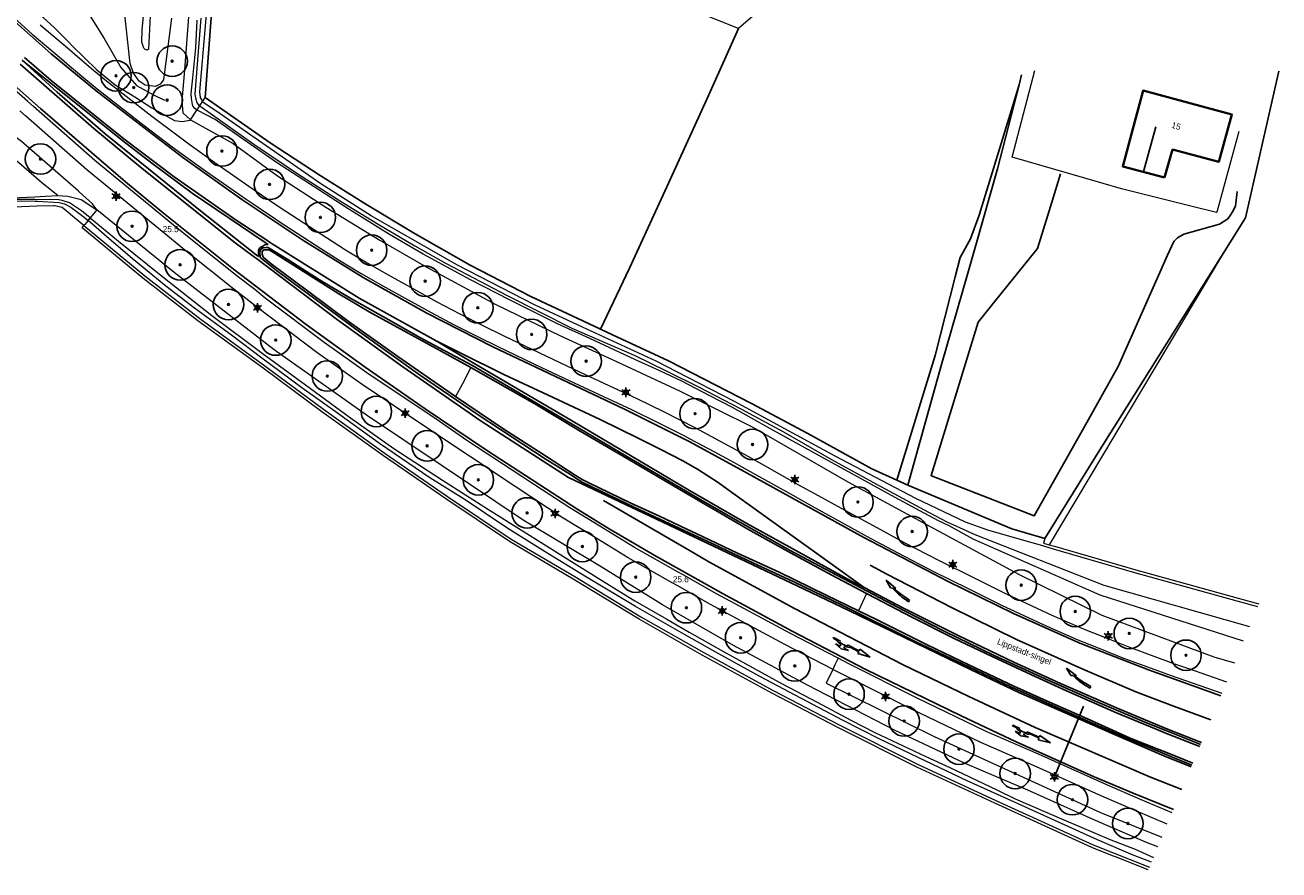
# Model space of a CAD drawing. Header units: metres. Extents: x 169249 to 194689, y 406250 to 412203.
# Tile 21 of 35: x 170194 to 170400, y 406538 to 406677. Entities that reach past the tile are written whole.
import ezdxf
from ezdxf.enums import TextEntityAlignment as Align

# ---------------------------------------------------------------- set-up
doc = ezdxf.new("R2010")
doc.units = ezdxf.units.M
doc.layers.get('0').update_dxf_attribs({"lineweight": 25})
for name, color, linetype, lineweight in [('B-WE-GR-BOOM-S', 90, 'Continuous', 25), ('B-WE-GR-HAAG-G', 90, 'GR-HAAG1', 13), ('B-WE-GW-TALUD_KRUIN-G', 90, 'Continuous', 18), ('B-WE-GW-TALUD_TEEN-G', 90, 'Continuous', 18), ('B-WE-GW-WATERGANG_INSTEEK-G', 160, 'Continuous', 18), ('B-WE-GW-WATERGANG_SLOOT_BODEM-G', 160, 'Continuous', 18), ('B-WE-KL-ET_LS_OV_LICHTMAST-S', 190, 'Continuous', 25), ('B-WE-OG-TOPOGRAFIE_BEBOUWING-G', 1, 'Continuous', 35), ('B-WE-OG-TOPOGRAFIE_TERREIN_AGRARISCH-GV', 92, 'Continuous', 18), ('B-WE-OG-TOPOGRAFIE_TERREIN_GROEN-GV', 92, 'Continuous', 18), ('B-WE-OG-TOPOGRAFIE_TERREIN_GROEN_BOS-GV', 92, 'Continuous', 18), ('B-WE-OG-TOPOGRAFIE_WATER-GV', 160, 'Continuous', 18), ('B-WE-OG-TOPOGRAFIE_WEG_BERM-GV', 62, 'Continuous', 18), ('B-WE-OG-TOPOGRAFIE_WEG_VERHARD-G', 252, 'Continuous', 18), ('B-WE-VW-MARKERING_PIJL-S', 7, 'Continuous', 25)]:
    doc.layers.add(name, color=color, linetype=linetype, lineweight=lineweight)
for name, color, linetype in [('B-WE-IE-TERREINAFSCHEIDING_KUNSTMATIG_HEKWERK_RASTER-G', 7, 'Continuous'), ('B-WE-KG-KADASTRAAL_NOK-G', 7, 'Continuous'), ('B-WE-OG-TOPOGRAFIE_WATER_SLOOT-GV', 7, 'Continuous'), ('B-WE-OG-TOPOGRAFIE_WEG_VERKEERSEILAND-GV', 7, 'Continuous'), ('B-WE-VW-BEWEGWIJZERING_DRAAGCONSTRUCTIE_PORTAAL_POER-G', 7, 'Continuous'), ('B-WE-VW-MARKERING-G', 7, 'Continuous'), ('Label_Nummeraanduidingreeks', 7, 'Continuous'), ('Label_Openbareruimte', 7, 'Continuous'), ('Label_Puntobject', 7, 'Continuous')]:
    doc.layers.add(name, color=color, linetype=linetype)
doc.styles.add('NLCS-ISO', font='txt')
doc.linetypes.add('GR-HAAG1', pattern='A,6,[176,NLCS.SHX,S=0.125,R=0,X=0,Y=0],-2', length=8)

# ---------------------------------------------------------------- blocks, each defined once
blk = doc.blocks.new('SGR-BOOM_01')
at = {"ltscale": 0.1}
h = blk.add_hatch(color=256, dxfattribs=at)
edge = h.paths.add_edge_path()
edge.add_arc((0, 0), 0.15, 0, 360)
for radius in [2.5, 0.045]:
    blk.add_circle((0, 0), radius)
blk.add_circle((0, 0), 0.15, dxfattribs=at)
blk = doc.blocks.new('B-SVW-MARKERING_PIJL_ROTONDE_RD_RA_6.80')
for p, q in [((0, 0.07), (1.29, 0.07)), ((0, -0.07), (0, 0.07)), ((2.61, 0.07), (4.75, 0.07)), ((4.75, 0.37), (4.75, 0.07)), ((6.8, 0), (4.75, 0.37)), ((0, -0.07), (0.77, -0.07)), ((1.95, -0.98), (0.75, -0.68)), ((0.75, -0.68), (1.6, -0.68)), ((1.6, -0.68), (1.6, -0.36)), ((3.15, -0.68), (1.95, -0.98)), ((2.3, -0.68), (2.3, -0.36)), ((2.3, -0.68), (3.15, -0.68)), ((3.13, -0.07), (4.75, -0.07)), ((4.75, -0.38), (6.8, 0)), ((4.75, -0.07), (4.75, -0.38))]:
    blk.add_line(p, q)
for major_axis, ratio, start_param, end_param in [((-0.7, 0), 0.321429, 5.943348, 9.764615), ((-1.2, 0), 0.3125, 6.484543, 7.558013), ((-1.2, 0), 0.3125, 8.14995, 9.22342)]:
    blk.add_ellipse((1.95, 0), major_axis=major_axis, ratio=ratio, start_param=start_param, end_param=end_param)
blk = doc.blocks.new('B-SVW-MARKERING_PIJL_VERDRIJF_RE_5.0')
for p, q in [((0, 0.15), (0.6, 0.15)), ((0, -0.15), (0, 0.15)), ((0, -0.15), (0.96, -0.15)), ((2.92, -0.46), (3.27, -0.28)), ((5, -0.66), (2.92, -0.46)), ((3.75, -0.04), (3.43, -0.2)), ((5, -0.66), (3.75, -0.04))]:
    blk.add_line(p, q)
for centre, radius, start, end in [((0.61, -11.39), 11.54, 75.8527, 90.0468), ((0.99, -20.17), 20.02, 83.4664, 90.0916)]:
    blk.add_arc(centre, radius, start, end)
blk = doc.blocks.new('B-SIE-WEG_LICHTMAST-SO')
at = {"ltscale": 0.1}
for p, q in [((-0.33, 0.19), (-0.67, 0.39)), ((0, 0.39), (0, 0.77)), ((0.33, 0.19), (0.67, 0.39)), ((-0.33, -0.19), (-0.67, -0.39)), ((0, -0.39), (0, -0.77)), ((0.33, -0.19), (0.67, -0.39))]:
    blk.add_line(p, q, dxfattribs=at)
at = {"flags": 128}
for points in [[(-0.35, 0.15), (0.35, 0.15)], [(-0.35, -0.15), (0.35, -0.15)]]:
    blk.add_lwpolyline(points, dxfattribs=at)
at = {"ltscale": 0.1}
blk.add_circle((0, 0), 0.386, dxfattribs=at)
at = {"style": 'NLCS-ISO'}
blk.add_attdef('TYPE', text='', height=0.549, dxfattribs=at).set_placement((0, 0.77), align=Align.BOTTOM_CENTER)

msp = doc.modelspace()

# ---------------------------------------------------------------- linework, layer by layer
at = {"layer": 'B-WE-GR-HAAG-G'}
for points in [[(170311.15, 406676.31, 12.05), (170285.3, 406686.67, 12.19), (170262.84, 406695.67, 11.84), (170236.54, 406706.14, 11.77)], [(170322.08, 406682.15, 12.14), (170320.12, 406682.72, 12.18), (170318.96, 406683.05, 12.2), (170311.15, 406676.31, 12.05)]]:
    msp.add_polyline3d(points, dxfattribs=at)
at = {"layer": 'B-WE-GW-TALUD_KRUIN-G'}
msp.add_polyline3d([(170214.84, 406679.44, 13.17), (170214.49, 406672.89, 12.99), (170214.27, 406672.72, 12.99), (170213.97, 406672.83, 12.99), (170213.73, 406673.07, 13.02), (170213.43, 406674.06, 13.06), (170213.45, 406676.07, 13.17), (170214.01, 406681.75, 13.32)], dxfattribs=at)
at = {"layer": 'B-WE-GW-TALUD_TEEN-G'}
for points in [[(170195.47, 406683.68, 11.4), (170196.92, 406683.93, 11.27), (170198.9, 406683.42, 11.51), (170201.89, 406681.77, 11.8), (170204.4, 406679.17, 11.82), (170207.26, 406674.66, 11.91), (170209.96, 406669.89, 12.04), (170212.57, 406666.96, 12.1), (170215.24, 406665.46, 11.98), (170217.16, 406664.55, 11.98)], [(170218.29, 406677.99, 11.77), (170216.95, 406667.9, 12.09), (170216.45, 406667.18, 12.18), (170215.65, 406666.77, 12.21), (170213.96, 406666.99, 12.21), (170212.97, 406667.66, 12.21), (170212.07, 406668.98, 12.2), (170211.53, 406670.58, 12.15), (170210.5, 406680.09, 11.97)], [(170199.66, 406648.93, 11.71), (170199.52, 406649.04, 11.71), (170197.01, 406651.09, 11.76), (170192.89, 406654.61, 11.76), (170186.82, 406659.12, 11.78), (170182.15, 406662.83, 11.71), (170179.08, 406665.87, 11.58), (170177.86, 406667.01, 11.5), (170177.29, 406668.56, 11.45)]]:
    msp.add_polyline3d(points, dxfattribs=at)
at = {"layer": 'B-WE-GW-WATERGANG_INSTEEK-G'}
for points in [[(170221.39, 406661.32, 12.11), (170220.81, 406661.86, 12.01), (170220.2, 406662.43, 11.9), (170220.03, 406664.47, 11.66), (170220.48, 406669.51, 11.58), (170221.33, 406681.14, 11.6), (170221.73, 406685.73, 11.46), (170222.23, 406694.38, 11.5), (170222.89, 406695.89, 11.54), (170223.5, 406696.52, 11.56), (170223.92, 406696.96, 11.58), (170224.02, 406697.06, 11.58), (170224.61, 406697, 11.66), (170224.78, 406696.98, 11.68), (170225.11, 406694.38, 11.71), (170224.16, 406681.21, 11.54), (170222.85, 406665.91, 11.49), (170222.95, 406665.01, 11.5), (170223.36, 406664.32, 11.49)], [(170125.45, 406623.8, 11.42), (170142.51, 406638, 11.49), (170148.12, 406642.41, 11.42), (170148.36, 406642.6, 11.41), (170150.31, 406644.17, 11.35), (170150.45, 406644.28, 11.35), (170151.83, 406644.93, 11.36), (170153.07, 406645.57, 11.38), (170154.84, 406646.19, 11.42), (170179.38, 406647.99, 11.51), (170195.92, 406648.72, 11.62), (170197.66, 406648.8, 11.63), (170199.66, 406648.93, 11.71)], [(170199.66, 406648.93, 11.71), (170201.32, 406648.84, 11.94), (170203.46, 406648.28, 12.16), (170206.05, 406646.57, 12.34)], [(170203.95, 406644.04, 11.61), (170202.42, 406645.3, 11.59), (170201.05, 406646.42, 11.6), (170200.39, 406646.96, 11.61), (170199.19, 406647.22, 11.62), (170198.99, 406647.22, 11.63), (170196.2, 406647.21, 11.65), (170174.96, 406646.27, 11.43), (170173.05, 406646.19, 11.41), (170160.85, 406644.95, 11.56), (170155.73, 406644.4, 11.57), (170153.58, 406643.67, 11.58), (170152.55, 406643.13, 11.57), (170150.61, 406641.93, 11.51), (170149.83, 406641.45, 11.48), (170141.41, 406635.24, 11.36), (170136.54, 406631.18, 11.32), (170133.51, 406628.65, 11.29), (170126.02, 406622.49, 11.28)]]:
    msp.add_polyline3d(points, dxfattribs=at)
at = {"layer": 'B-WE-GW-WATERGANG_SLOOT_BODEM-G'}
for points in [[(170222.45, 406662.94, 10.95), (170222.1, 406663.19, 10.95), (170221.79, 406663.64, 10.95), (170221.73, 406663.87, 10.95), (170221.65, 406664.17, 10.95), (170221.58, 406664.83, 10.98), (170221.49, 406665.65, 11.01), (170221.75, 406668.22, 11.07), (170222.24, 406673.11, 11.2), (170222.48, 406677.68, 11.19)], [(170223.07, 406678.01, 11.18), (170222.53, 406671.16, 11.14), (170222.09, 406665.53, 11.14), (170222.11, 406665.47, 11.14), (170222.28, 406664.7, 11.14), (170222.44, 406664.15, 11.14), (170222.47, 406664.05, 11.14), (170222.7, 406663.78, 11.14), (170222.91, 406663.63, 11.13)], [(170222.45, 406662.94, 10.95), (170222.79, 406663.45, 11.09), (170222.91, 406663.63, 11.13)], [(170204.95, 406645.25, 11.23), (170203.53, 406646.4, 11.24), (170201.57, 406647.71, 11.36), (170200.39, 406648.14, 11.36), (170199.81, 406648.23, 11.36), (170195.92, 406648.28, 11.3), (170195.5, 406648.28, 11.3), (170192.72, 406648.28, 11.3), (170189.11, 406647.98, 11.3), (170184.25, 406647.59, 11.3), (170181.55, 406647.55, 11.31), (170174.98, 406647.31, 11.24), (170155.38, 406645.54, 10.98), (170150.95, 406643.41, 11.1), (170150.89, 406643.38, 11.1), (170150.18, 406643.04, 11.12), (170139.01, 406634.57, 11.2), (170121.83, 406620.1, 10.96)], [(170122.03, 406619.87, 10.96), (170139.19, 406634.34, 11.2), (170150.34, 406642.78, 11.12), (170151.12, 406643.16, 11.1), (170155.46, 406645.25, 10.98), (170175.15, 406646.99, 11.13), (170181.73, 406647.27, 11.3), (170186.14, 406647.57, 11.31), (170190.83, 406647.96, 11.31), (170193.74, 406648.06, 11.31), (170195.96, 406648.03, 11.31), (170196.32, 406648.03, 11.31), (170199.89, 406647.78, 11.31), (170200.73, 406647.58, 11.21), (170201.78, 406647, 11.18), (170203.98, 406645.4, 11.11), (170204.62, 406644.84, 11.1)]]:
    msp.add_polyline3d(points, dxfattribs=at)
at = {"layer": 'B-WE-IE-TERREINAFSCHEIDING_KUNSTMATIG_HEKWERK_RASTER-G'}
for p, q in [((170357.5, 406668.71, 12.37), (170357.08, 406667.06, 12.35)), ((170285.65, 406628.41, 11.9), (170288.51, 406627.06, 11.9)), ((170288.51, 406627.06, 11.9), (170290.52, 406626.11, 11.91)), ((170337.04, 406602.3, 11.93), (170338.87, 406601.48, 11.92))]:
    msp.add_line(p, q, dxfattribs=at)
for points in [[(170223.79, 406664.97, 11.78), (170225.06, 406681.76, 11.9), (170226.45, 406697.49, 11.9), (170236.54, 406706.14, 11.77)], [(170288.51, 406627.06, 11.9), (170293.28, 406637.01, 11.83), (170300.01, 406651.67, 11.93), (170306.25, 406665.42, 12.09), (170311.15, 406676.31, 12.05)], [(170390.23, 406638.98, 12.24), (170394.19, 406645.26, 12.31), (170399.64, 406669.3, 12.24)], [(170337.04, 406602.3, 11.93), (170343.36, 406622.73, 12.02), (170346.63, 406635.62, 12.04), (170347.43, 406638.76, 12.05), (170349.11, 406641.86, 12.08), (170350.57, 406645.7, 12.08), (170357.08, 406667.06, 12.35)], [(170357.08, 406667.06, 12.35), (170353.56, 406653.28, 12.16), (170350.02, 406640.8, 12.12), (170348.71, 406636.2, 12.11), (170344.38, 406621.24, 12.04), (170338.87, 406601.48, 11.92)], [(170223.79, 406664.97, 11.78), (170234.46, 406657.58, 11.78), (170242.64, 406652.19, 11.91), (170250.13, 406647.49, 11.92), (170258.17, 406642.66, 11.91), (170267.19, 406637.52, 11.9), (170277.14, 406632.37, 11.87), (170285.65, 406628.41, 11.9)], [(170363.84, 406652.46, 12.18), (170362.48, 406647.98, 12.18), (170360.11, 406640.23, 12.17), (170352.79, 406631.19, 12.05), (170350.36, 406628.18, 12.01), (170342.68, 406603.06, 12.02), (170342.76, 406603.03, 12.02), (170359.58, 406596.43, 12.02), (170367.68, 406610.88, 12.02), (170373.31, 406620.91, 12.02), (170381.39, 406639.15, 12.02), (170382.35, 406641.3, 12.02), (170382.47, 406641.43, 12.02), (170383.04, 406642.01, 12.02), (170384.05, 406642.58, 12.02), (170389.89, 406644.24, 12.02), (170391.26, 406645.1, 12.02), (170391.63, 406645.66, 12.02), (170392.02, 406646.26, 12.02), (170392.52, 406647.21, 12.02), (170392.82, 406649.61, 12.02)], [(170361.32, 406592.74, 11.9), (170370.56, 406607.7, 12.2), (170388.13, 406635.63, 12.2), (170390.23, 406638.98, 12.24)], [(170290.52, 406626.11, 11.91), (170299.68, 406621.85, 11.83), (170313.26, 406614.88, 11.87), (170322.49, 406609.92, 11.88), (170332.97, 406604.13, 11.95), (170337.04, 406602.3, 11.93)], [(170338.87, 406601.48, 11.92), (170355.87, 406594.32, 11.91), (170361.32, 406592.74, 11.9)]]:
    msp.add_polyline3d(points, dxfattribs=at)
at = {"layer": 'B-WE-KG-KADASTRAAL_NOK-G'}
msp.add_polyline3d([(170379.48, 406660.18, 16.92), (170377.53, 406653.03, 16.95), (170377.51, 406652.97, 16.95)], dxfattribs=at)
at = {"layer": 'B-WE-OG-TOPOGRAFIE_BEBOUWING-G'}
msp.add_polyline3d([(170380.9, 406651.86, 15.02), (170374.06, 406653.67, 15.05), (170375.65, 406659.65, 15.23), (170377.34, 406665.94, 15.43), (170377.39, 406666.13, 15.44), (170391.93, 406662.23, 15.52), (170389.77, 406654.43, 15.58), (170382.23, 406656.47, 14.9), (170380.9, 406651.86, 15.02)], dxfattribs=at)
at = {"layer": 'B-WE-OG-TOPOGRAFIE_TERREIN_AGRARISCH-GV'}
for p, q in [((170390.23, 406638.98, 1.34), (170362.02, 406591.72, 11.72)), ((170285.65, 406628.41, 11.9), (170290.52, 406626.11, 11.91))]:
    msp.add_line(p, q, dxfattribs=at)
for points in [[(170372.86, 406540.58, 11.52), (170372.4, 406540.77, 11.52), (170369, 406542.12, 11.51), (170353.09, 406549.37, 11.47), (170340.36, 406555.25, 11.55), (170327.4, 406561.76, 11.58), (170316.57, 406567.39, 11.61), (170305.19, 406573.62, 11.62), (170294.89, 406579.5, 11.63), (170284.07, 406586.07, 11.66), (170273.63, 406592.23, 11.7), (170263.2, 406599.23, 11.63), (170252.99, 406606.28, 11.56), (170242.89, 406613.51, 11.52), (170233.28, 406620.62, 11.6), (170222.6, 406628.41, 11.7), (170213.6, 406635.4, 11.74), (170203.63, 406643.65, 11.61), (170203.95, 406644.04, 11.61)], [(170337.04, 406602.3, 11.93), (170338.18, 406601.79, 11.93), (170338.55, 406601.62, 11.93)], [(170362.02, 406591.72, 11.72), (170362.87, 406591.47, 11.71), (170376.18, 406587.61, 11.79), (170392.96, 406582.96, 11.8), (170396.37, 406582.01, 11.81)]]:
    msp.add_polyline3d(points, dxfattribs=at)
at = {"layer": 'B-WE-OG-TOPOGRAFIE_TERREIN_GROEN-GV'}
for points in [[(170194.85, 406680.94, 12.34), (170195.28, 406680.39, 12.39), (170197.26, 406678.12, 12.37), (170199.1, 406676.42, 12.37), (170201.39, 406674.11, 12.42), (170202.02, 406673.48, 12.42), (170206.06, 406669.51, 12.39), (170209.03, 406667.09, 12.36), (170212.3, 406665.1, 12.36), (170215.06, 406663.28, 12.37), (170218.77, 406661.23, 12.32), (170220.02, 406661.06, 12.27), (170221.01, 406661.25, 12.16), (170221.28, 406661.3, 12.12), (170221.31, 406661.3, 12.12), (170221.39, 406661.32, 12.11)], [(170206.05, 406646.57, 12.34), (170205.33, 406647.56, 12.42), (170203.17, 406649.54, 12.45)], [(170378.25, 406538.44, 11.54), (170372.86, 406540.58, 11.52)]]:
    msp.add_polyline3d(points, dxfattribs=at)
at = {"layer": 'B-WE-OG-TOPOGRAFIE_TERREIN_GROEN_BOS-GV'}
for points in [[(170203.17, 406649.54, 12.45), (170203, 406649.7, 12.45), (170198.77, 406653.36, 12.56), (170193.71, 406657.79, 12.55), (170191.11, 406659.74, 12.55), (170186.58, 406663.16, 12.55), (170180.86, 406667.93, 12.46), (170179.88, 406669.22, 12.51), (170179.01, 406670.79, 12.77)], [(170338.55, 406601.62, 11.93), (170338.64, 406601.58, 11.93), (170338.87, 406601.48, 11.92)], [(170361.32, 406592.74, 11.9), (170361.1, 406591.99, 11.73), (170362.02, 406591.72, 11.72)]]:
    msp.add_polyline3d(points, dxfattribs=at)
at = {"layer": 'B-WE-OG-TOPOGRAFIE_WATER-GV'}
for p, q in [((170222.91, 406663.63, 11.13), (170223.36, 406664.32, 11.49)), ((170206.05, 406646.57, 12.34), (170204.95, 406645.25, 11.23))]:
    msp.add_line(p, q, dxfattribs=at)
for points in [[(170223.36, 406664.32, 11.49), (170223.61, 406664.7, 11.49), (170223.79, 406664.97, 11.78)], [(170396.18, 406581.55, 11.81), (170392.82, 406582.48, 11.8), (170376.04, 406587.13, 11.79), (170362.73, 406590.99, 11.71), (170360.96, 406591.52, 11.73), (170357.08, 406592.65, 11.78), (170351.95, 406594.1, 11.79), (170348.29, 406595.42, 11.81), (170340.18, 406599.3, 11.82), (170326.95, 406606.24, 11.85), (170310.47, 406615.21, 11.81), (170302.81, 406619.14, 11.74), (170297.67, 406621.77, 11.69), (170285.58, 406627.36, 11.67), (170277.7, 406631.01, 11.69), (170265.11, 406637.53, 11.62), (170256.99, 406642.19, 11.64), (170250.96, 406645.59, 11.64), (170242.73, 406650.86, 11.5), (170226.23, 406662.3, 11.46), (170223.42, 406664.23, 11.49), (170223.36, 406664.32, 11.49)], [(170221.39, 406661.32, 12.11), (170222.44, 406662.92, 10.96), (170222.45, 406662.94, 10.95)], [(170393.84, 406575.93, 10.96), (170370.34, 406583.48, 10.91), (170349.54, 406592.65, 11.03), (170345.63, 406594.81, 11.06), (170343.91, 406595.66, 11.06), (170340.83, 406597.3, 11.06), (170336.2, 406599.76, 11.06), (170328.57, 406604, 11.06), (170321, 406608.14, 11.07), (170316.38, 406610.73, 11.06), (170310.14, 406614.22, 10.95), (170306.46, 406616.09, 10.95), (170301.85, 406618.51, 10.95), (170298.23, 406620.19, 10.95), (170294.17, 406622.07, 10.95), (170286.77, 406625.51, 10.95), (170281.48, 406627.9, 10.95), (170273.72, 406631.79, 10.95), (170267.24, 406635.11, 10.95), (170259.48, 406639.35, 10.95), (170253.99, 406642.57, 10.95), (170247.06, 406646.88, 10.95), (170235.45, 406654.34, 10.95), (170229.55, 406658.47, 10.95), (170225.42, 406661.36, 10.95), (170222.58, 406662.85, 10.95), (170222.45, 406662.94, 10.95)], [(170222.91, 406663.63, 11.13), (170231.79, 406657.36, 11.04), (170238.97, 406652.47, 11.05), (170246.22, 406647.82, 11.05), (170252.12, 406644.22, 11.05), (170258.14, 406640.7, 11.05), (170263.26, 406637.81, 11.05), (170273.23, 406632.56, 11.05), (170283.86, 406627.22, 11.05), (170289.6, 406624.71, 11.05), (170294.03, 406622.76, 11.05), (170299.28, 406620.21, 11.05), (170304.45, 406617.64, 11.05), (170311.51, 406614.01, 11.05), (170318.5, 406610.19, 11.05), (170326.39, 406605.71, 11.01), (170333.71, 406601.63, 11.01), (170342.26, 406597.05, 11.01), (170345.36, 406595.42, 11.01), (170347.32, 406594.53, 10.99), (170349.83, 406593.42, 10.93), (170370.96, 406585.09, 10.9), (170394.84, 406578.33, 10.94)], [(170221.39, 406661.32, 12.11), (170228.4, 406657.45, 12.28), (170235.66, 406652.14, 12.28), (170243.56, 406647.02, 12.28), (170252.38, 406641.62, 12.34), (170259.97, 406637.23, 12.32), (170271.4, 406631.07, 12.31), (170281.96, 406625.92, 12.29), (170291.15, 406621.73, 12.24), (170301.6, 406616.9, 12.18), (170313.47, 406611, 12.24), (170329.06, 406602.02, 12.29), (170343.23, 406594.34, 12.24), (170357.11, 406586.85, 12.34), (170370.62, 406580.16, 12.22), (170388.98, 406573.38, 12.28), (170392.36, 406572.36, 12.29)], [(170298.7, 406581.88, 12.21), (170288.37, 406588.24, 12.27), (170275.86, 406595.75, 12.19), (170262.45, 406604.73, 12.3), (170250.36, 406612.84, 12.32), (170235.09, 406623.65, 12.31), (170218.69, 406636.34, 12.25), (170206.05, 406646.57, 12.34)], [(170204.62, 406644.84, 11.1), (170204.1, 406644.21, 11.49), (170203.95, 406644.04, 11.61)], [(170203.95, 406644.04, 11.61), (170213.92, 406635.79, 11.74), (170222.9, 406628.81, 11.7), (170233.58, 406621.03, 11.6), (170243.19, 406613.91, 11.52), (170253.28, 406606.69, 11.56), (170263.48, 406599.64, 11.63), (170273.9, 406592.65, 11.7), (170284.33, 406586.49, 11.66), (170295.14, 406579.93, 11.63), (170305.44, 406574.05, 11.62), (170316.8, 406567.83, 11.61), (170327.63, 406562.2, 11.58), (170340.58, 406555.7, 11.55), (170353.3, 406549.82, 11.47), (170369.19, 406542.58, 11.51), (170378.44, 406538.9, 11.54)], [(170245.07, 406613.52, 11.03), (170239.65, 406617.41, 11.02), (170232.87, 406622.46, 11.03), (170228.32, 406625.88, 11.02), (170222.06, 406630.48, 11.02), (170217.34, 406634.1, 11.02), (170211.85, 406638.64, 11.02), (170207.7, 406642.18, 11.02), (170204.62, 406644.84, 11.1)], [(170204.95, 406645.25, 11.23), (170209.61, 406641.46, 11.23), (170216.86, 406635.59, 11.11), (170224.88, 406629.3, 11.07), (170233.14, 406623.13, 11.07), (170240.22, 406617.92, 11.11), (170247.61, 406612.49, 11.11), (170254.67, 406607.48, 11.11), (170262.67, 406602.28, 11.11), (170270.17, 406597.5, 11.18), (170275.58, 406594.09, 11.17), (170282.92, 406589.5, 11.13), (170288.87, 406585.78, 11.13), (170294.17, 406582.51, 11.13), (170299.4, 406579.54, 11.05), (170303.08, 406577.42, 11.07), (170309.08, 406574.03, 11.07), (170318.29, 406568.95, 11.07), (170324.02, 406565.95, 11.06), (170329.52, 406562.96, 11.06), (170333.47, 406560.97, 11.06), (170341.79, 406557.03, 11.06), (170345.72, 406555.24, 11.06), (170353.45, 406551.59, 11.06), (170356.47, 406550.11, 11.06), (170364.43, 406546.66, 11.06), (170372.13, 406543.39, 11.06), (170376.07, 406541.84, 11.06), (170379.11, 406540.5, 11.06)], [(170378.78, 406539.7, 11.05), (170375.79, 406540.87, 11.05), (170369.9, 406543.36, 11.05), (170362.36, 406546.8, 11.05), (170356.34, 406549.57, 11.05), (170348.6, 406553.06, 11.05), (170341.83, 406556.27, 11.04), (170334.15, 406559.91, 11.08), (170328.18, 406562.96, 11.08), (170320.39, 406567.09, 11.08), (170314.74, 406570.07, 11.08), (170307.33, 406574.19, 11.08), (170302.3, 406577.02, 11.08), (170294.24, 406581.61, 11.06), (170286.26, 406586.39, 11.02), (170279.9, 406590.27, 11.02), (170273.34, 406594.4, 10.92), (170266.21, 406599.16, 11.02), (170260.56, 406602.7, 11.02), (170252.35, 406608.3, 11.02), (170245.07, 406613.52, 11.03)], [(170379.82, 406542.21, 12.21), (170377.97, 406542.92, 12.21), (170369.23, 406546.69, 12.2), (170358.54, 406551.51, 12.2), (170348.28, 406555.87, 12.16), (170336.67, 406561.33, 12.15), (170322.46, 406568.7, 12.15), (170310.33, 406575.23, 12.14), (170298.7, 406581.88, 12.21)]]:
    msp.add_polyline3d(points, dxfattribs=at)
at = {"layer": 'B-WE-OG-TOPOGRAFIE_WATER_SLOOT-GV'}
msp.add_line((170204.95, 406645.25, 11.23), (170204.62, 406644.84, 11.1), dxfattribs=at)
at = {"layer": 'B-WE-OG-TOPOGRAFIE_WEG_BERM-GV'}
msp.add_line((170332.08, 406583.73, 12.96), (170330.78, 406580.89, 12.92), dxfattribs=at)
for points in [[(170190.06, 406680.24, 12.59), (170195.47, 406675.37, 12.62), (170200.29, 406671.31, 12.68), (170201.59, 406670.2, 12.69), (170204.25, 406667.96, 12.64), (170206.38, 406666.18, 12.72), (170210.08, 406663.28, 12.73), (170213.82, 406660.38, 12.75), (170218.18, 406657.09, 12.7), (170220.17, 406655.61, 12.72), (170224.59, 406652.45, 12.72), (170224.77, 406652.32, 12.72), (170230.5, 406648.33, 12.72), (170231.5, 406647.7, 12.75), (170234.4, 406645.74, 12.73), (170235.14, 406645.21, 12.7), (170235.91, 406644.7, 12.7), (170238.85, 406642.76, 12.68), (170242.74, 406640.24, 12.68), (170245.73, 406638.34, 12.66), (170249.34, 406636.17, 12.66), (170252.91, 406634.14, 12.66), (170256.44, 406632.16, 12.66), (170260.78, 406629.77, 12.66), (170264.58, 406627.77, 12.65), (170268.5, 406625.78, 12.65), (170271.72, 406624.19, 12.65), (170278.85, 406620.78, 12.61), (170284.24, 406618.25, 12.61), (170289.05, 406616, 12.61), (170293.62, 406613.87, 12.54), (170297.94, 406611.74, 12.54), (170302.3, 406609.56, 12.67), (170303.14, 406609.08, 12.54), (170307.07, 406606.97, 12.51), (170310.4, 406605.19, 12.5), (170311.19, 406604.75, 12.5), (170314.43, 406602.95, 12.5), (170320.02, 406599.82, 12.55), (170323.22, 406598.06, 12.55), (170326.96, 406595.95, 12.55), (170332.81, 406592.76, 12.54), (170337.22, 406590.37, 12.52), (170343.09, 406587.35, 12.52), (170348.72, 406584.54, 12.52), (170354.22, 406581.82, 12.51), (170361.61, 406578.36, 12.51), (170366.71, 406576.15, 12.51), (170370.3, 406574.71, 12.51), (170374.17, 406573.16, 12.51), (170379.32, 406571.26, 12.54), (170381.85, 406570.34, 12.54), (170384.15, 406569.54, 12.54), (170390.29, 406567.39, 12.54)], [(170196.79, 406676.88, 12.62), (170201.58, 406672.84, 12.68), (170202.88, 406671.73, 12.69), (170205.53, 406669.49, 12.64), (170207.64, 406667.74, 12.72), (170211.32, 406664.85, 12.73), (170215.04, 406661.96, 12.75), (170219.38, 406658.69, 12.7), (170221.35, 406657.22, 12.72), (170225.75, 406654.07, 12.72), (170225.92, 406653.96, 12.72), (170231.63, 406649.98, 12.72), (170236.25, 406646.87, 12.7), (170237.01, 406646.37, 12.7), (170239.94, 406644.43, 12.68), (170243.82, 406641.92, 12.68), (170246.78, 406640.04, 12.66), (170250.35, 406637.9, 12.66), (170253.89, 406635.88, 12.66), (170257.42, 406633.91, 12.66), (170261.72, 406631.53, 12.66), (170265.5, 406629.55, 12.65), (170269.4, 406627.57, 12.65), (170272.59, 406625.99, 12.65), (170279.71, 406622.59, 12.61), (170285.09, 406620.06, 12.61), (170289.9, 406617.81, 12.61), (170294.48, 406615.68, 12.54), (170298.84, 406613.53, 12.54), (170304.07, 406610.85, 12.54), (170308.01, 406608.73, 12.51), (170311.35, 406606.95, 12.5), (170312.16, 406606.5, 12.5), (170315.41, 406604.69, 12.5), (170320.98, 406601.56, 12.55), (170324.19, 406599.81, 12.55), (170327.93, 406597.7, 12.55), (170333.77, 406594.52, 12.54), (170338.15, 406592.14, 12.52), (170343.99, 406589.14, 12.52), (170349.61, 406586.33, 12.52), (170355.09, 406583.62, 12.51), (170362.43, 406580.18, 12.51), (170367.48, 406578, 12.51), (170371.05, 406576.56, 12.51), (170374.89, 406575.03, 12.51), (170380, 406573.14, 12.54), (170382.52, 406572.23, 12.54), (170384.81, 406571.43, 12.54), (170391.06, 406569.24, 12.54)], [(170327.45, 406573.11, 12.65), (170319.64, 406577.16, 12.67), (170307.52, 406583.7, 12.68), (170302.06, 406586.78, 12.68), (170301.24, 406587.24, 12.68), (170294.1, 406591.28, 12.68), (170288.43, 406594.78, 12.72), (170283.51, 406597.78, 12.73), (170276.61, 406602.27, 12.7), (170275.66, 406602.91, 12.72), (170266.81, 406608.71, 12.72), (170260.9, 406612.78, 12.67), (170250.63, 406619.62, 12.61), (170243.27, 406624.83, 12.62), (170233.63, 406632.09, 12.67), (170231.95, 406633.51, 12.73), (170229.26, 406635.55, 12.69), (170221.7, 406641.55, 12.71), (170218.62, 406644.08, 12.74), (170205.71, 406654.65, 12.84), (170195.69, 406663.49, 12.89), (170194.76, 406664.31, 12.89), (170189.68, 406668.77, 12.88)], [(170326.58, 406571.3, 12.65), (170326.53, 406571.33, 12.65), (170318.7, 406575.4, 12.67), (170306.55, 406581.95, 12.68), (170301.07, 406585.04, 12.68), (170300.26, 406585.5, 12.68), (170293.08, 406589.56, 12.68), (170287.39, 406593.08, 12.72), (170282.44, 406596.09, 12.73), (170274.56, 406601.24, 12.72), (170259.79, 406611.11, 12.67), (170249.5, 406617.97, 12.61), (170242.09, 406623.22, 12.62), (170232.41, 406630.51, 12.67), (170228.02, 406633.99, 12.69), (170220.45, 406639.99, 12.71), (170217.35, 406642.53, 12.74), (170204.41, 406653.12, 12.84), (170194.36, 406661.99, 12.89), (170193.43, 406662.81, 12.89)], [(170267.28, 406620.76, 12.97), (170265.91, 406618.09, 13.09), (170264.8, 406616.02, 12.93)], [(170327.45, 406573.11, 12.65), (170326.93, 406572.03, 12.6), (170326.58, 406571.3, 12.65)], [(170382.13, 406547.77, 12.63), (170376.97, 406549.99, 12.64), (170371.43, 406552.37, 12.66), (170360.25, 406557.38, 12.63), (170351.67, 406561.12, 12.64), (170340.26, 406566.61, 12.64), (170329.23, 406572.18, 12.64), (170327.45, 406573.11, 12.65)], [(170326.58, 406571.3, 12.65), (170325.49, 406569.03, 12.71), (170343.16, 406560.28, 12.69), (170370.43, 406547.85, 12.7), (170380.48, 406543.81, 12.68)], [(170339.37, 406564.82, 12.64), (170328.32, 406570.4, 12.64), (170326.58, 406571.3, 12.65)], [(170381.36, 406545.93, 12.63), (170376.18, 406548.15, 12.64), (170370.62, 406550.54, 12.66), (170359.44, 406555.55, 12.63), (170350.84, 406559.3, 12.64), (170339.37, 406564.82, 12.64)]]:
    msp.add_polyline3d(points, dxfattribs=at)
at = {"layer": 'B-WE-OG-TOPOGRAFIE_WEG_VERHARD-G'}
msp.add_polyline3d([(170393.09, 406659.41, 12.51), (170389.45, 406646.23, 12.49), (170389.42, 406646.13, 12.49), (170385.2, 406647.19, 12.44), (170373.85, 406650.04, 12.31), (170367.86, 406651.78, 12.25), (170355.94, 406655.24, 12.13), (170359.67, 406669.4, 12.21)], dxfattribs=at)
at = {"layer": 'B-WE-OG-TOPOGRAFIE_WEG_VERKEERSEILAND-GV'}
for points in [[(170232.9, 406640.14, 12.75), (170232.75, 406639.69, 12.73), (170232.8, 406638.78, 12.77), (170235.68, 406636.48, 12.74), (170249.08, 406626.62, 12.75), (170259.06, 406619.46, 12.72), (170268.52, 406613, 12.82), (170279.5, 406605.8, 12.8), (170283.6, 406603.2, 12.75), (170284.68, 406602.51, 12.74), (170285.52, 406601.98, 12.76), (170294.15, 406597.83, 12.77), (170303.87, 406593.29, 12.75), (170305.07, 406592.72, 12.76), (170313.46, 406588.73, 12.79), (170320.2, 406585.62, 12.78), (170328.24, 406581.75, 12.81), (170340.16, 406575.82, 12.77), (170348.85, 406571.71, 12.76), (170355.84, 406568.38, 12.76), (170363.55, 406564.93, 12.76), (170374.65, 406560.05, 12.76), (170379.86, 406557.88, 12.78), (170382.59, 406556.73, 12.8), (170385.4, 406555.63, 12.8)], [(170386.8, 406559, 12.78), (170386.02, 406559.31, 12.78), (170381.11, 406561.28, 12.76), (170378.25, 406562.42, 12.76), (170369.69, 406566.01, 12.74), (170361.96, 406569.49, 12.75), (170353.02, 406573.56, 12.75), (170344.82, 406577.55, 12.77), (170338.2, 406580.95, 12.8), (170329.29, 406585.62, 12.79), (170319.6, 406590.75, 12.78), (170311.44, 406595.36, 12.79), (170307.55, 406597.59, 12.79), (170304.98, 406599.06, 12.79), (170291.78, 406606.85, 12.79), (170278.45, 406614.7, 12.81), (170267.46, 406621.15, 12.78), (170261.28, 406624.43, 12.75), (170259.06, 406625.62, 12.74), (170252.98, 406629.07, 12.71), (170247.74, 406631.98, 12.73), (170242.5, 406635.11, 12.74), (170237.48, 406638.33, 12.74), (170234.29, 406640.28, 12.76), (170234.07, 406640.42, 12.77), (170233.78, 406640.41, 12.77), (170233.27, 406640.37, 12.77), (170232.9, 406640.14, 12.75)], [(170267.28, 406620.76, 12.97), (170262.32, 406623.48, 12.97), (170256.91, 406626.41, 12.96), (170250.65, 406629.86, 12.95), (170245.7, 406632.81, 12.97), (170236.16, 406638.81, 12.91), (170234.29, 406640.06, 12.89), (170233.68, 406640.06, 12.88), (170233.35, 406640.02, 12.88), (170233.15, 406639.73, 12.87), (170233.15, 406639.34, 12.87), (170233.27, 406638.85, 12.87), (170234.6, 406637.76, 12.87), (170240.55, 406633.29, 12.9), (170247.43, 406628.2, 12.93), (170255.32, 406622.58, 12.94), (170264.8, 406616.02, 12.93)], [(170332.08, 406583.73, 12.96), (170326.41, 406586.71, 12.94), (170319.64, 406590.4, 12.93), (170312.68, 406594.26, 12.94), (170307.4, 406597.31, 12.95), (170306.28, 406597.96, 12.96), (170298.89, 406602.29, 12.94), (170292.39, 406606.11, 12.97), (170285.23, 406610.34, 12.96), (170277.77, 406614.78, 12.92), (170267.28, 406620.76, 12.97)], [(170264.8, 406616.02, 12.93), (170272.68, 406610.68, 12.92), (170279.69, 406606.15, 12.93), (170284.41, 406603.13, 12.92), (170285.52, 406602.42, 12.91), (170286.5, 406601.9, 12.92), (170293.39, 406598.59, 12.89), (170298.17, 406596.42, 12.91), (170302.58, 406594.31, 12.91), (170305.24, 406593.05, 12.91), (170310.99, 406590.35, 12.92), (170317.8, 406587.2, 12.91), (170325.51, 406583.43, 12.9), (170330.78, 406580.89, 12.92)], [(170386.66, 406558.65, 12.95), (170385.25, 406559.22, 12.96), (170380.98, 406560.91, 12.95), (170379.53, 406561.48, 12.95), (170373.06, 406564.2, 12.96), (170364.83, 406567.79, 12.91), (170359.1, 406570.4, 12.91), (170352.68, 406573.41, 12.91), (170346.45, 406576.37, 12.91), (170339.54, 406579.85, 12.93), (170332.33, 406583.6, 12.96), (170332.08, 406583.73, 12.96)], [(170330.78, 406580.89, 12.92), (170333.75, 406579.45, 12.93), (170342.04, 406575.34, 12.94), (170348.85, 406572.07, 12.9), (170356.23, 406568.57, 12.91), (170362.06, 406565.93, 12.9), (170368.29, 406563.17, 12.84), (170375.26, 406560.04, 12.85), (170379.97, 406558.17, 12.88), (170381.13, 406557.71, 12.89), (170385.53, 406555.93, 12.9)]]:
    msp.add_polyline3d(points, dxfattribs=at)
at = {"layer": 'B-WE-VW-BEWEGWIJZERING_DRAAGCONSTRUCTIE_PORTAAL_POER-G', "linetype": 'Continuous'}
msp.add_line((170367.64, 406565.28, 18.49), (170362.87, 406553.69, 18.37), dxfattribs=at)
at = {"layer": 'B-WE-VW-MARKERING-G', "linetype": 'Continuous'}
for points in [[(170180.93, 406687.84, 12.69), (170198.57, 406672.12, 12.74), (170205.92, 406666.11, 12.77), (170220.14, 406655.15, 12.76), (170229.78, 406648.28, 12.75), (170235.68, 406644.35, 12.74), (170239.8, 406641.6, 12.74), (170249.66, 406635.52, 12.78), (170260.11, 406629.65, 12.76), (170270.88, 406624.15, 12.74), (170292.44, 406613.91, 12.72), (170303.06, 406608.62, 12.7), (170310.98, 406604.33, 12.7), (170331.68, 406592.93, 12.69), (170345.45, 406585.7, 12.68), (170356.18, 406580.45, 12.67), (170367.04, 406575.57, 12.68), (170378.26, 406571.22, 12.68), (170389.55, 406567.18, 12.64), (170390.12, 406566.99, 12.63)], [(170181.15, 406677.54, 12.91), (170191.55, 406667.89, 12.89), (170196.82, 406663.21, 12.9), (170210.74, 406651.16, 12.89), (170216.7, 406646.26, 12.81), (170228.44, 406636.86, 12.75), (170229.6, 406635.98, 12.75), (170240.36, 406627.79, 12.72), (170250.01, 406620.79, 12.72), (170259.82, 406613.97, 12.73), (170269.85, 406607.2, 12.77), (170284.85, 406597.48, 12.75), (170289.93, 406594.35, 12.75), (170297.7, 406589.81, 12.76), (170302.28, 406587.23, 12.76), (170308.61, 406583.66, 12.74), (170319.92, 406577.56, 12.72), (170332.01, 406571.28, 12.71), (170347.61, 406563.68, 12.69), (170356.59, 406559.45, 12.69), (170369.38, 406553.72, 12.68), (170375.77, 406551.03, 12.71), (170382.37, 406548.36, 12.7)], [(170289.02, 406598.99, 12.82), (170303.86, 406590.34, 12.78), (170306.26, 406588.94, 12.77), (170320.29, 406581.29, 12.76), (170338.11, 406572.05, 12.76), (170348.85, 406566.83, 12.75), (170359.73, 406561.8, 12.76), (170378.22, 406553.82, 12.79), (170378.35, 406553.77, 12.79), (170383.73, 406551.61, 12.8)], [(170332.72, 406588.38, 12.77), (170335.45, 406586.89, 12.77), (170346.13, 406581.37, 12.74), (170356.68, 406576.2, 12.73), (170367.52, 406571.32, 12.71), (170376.18, 406567.64, 12.79), (170382.56, 406565.23, 12.79), (170387.46, 406563.39, 12.78), (170388.48, 406563.03, 12.77)]]:
    msp.add_polyline3d(points, dxfattribs=at)
at = {"layer": 'B-WE-VW-MARKERING-G'}
for points in [[(170193.51, 406670.44, 12.79), (170205.57, 406659.91, 12.78), (170212.85, 406653.83, 12.77), (170228.51, 406641.34, 12.77), (170231.87, 406638.83, 12.77), (170232.18, 406638.6, 12.76)], [(170234.11, 406640.91, 12.82), (170233.58, 406640.85, 12.82), (170233.25, 406640.66, 12.81), (170232.78, 406640.4, 12.81), (170232.71, 406640.28, 12.81), (170232.53, 406639.98, 12.81), (170232.52, 406639.66, 12.8), (170232.51, 406638.95, 12.78), (170232.17, 406639.22, 12.78), (170223.01, 406646.4, 12.79), (170207.42, 406659.05, 12.79), (170199.55, 406665.89, 12.8), (170193.86, 406671.08, 12.83), (170210.31, 406657.89, 12.77), (170215.07, 406654.21, 12.77), (170221.68, 406649.3, 12.79), (170233.63, 406641.24, 12.82), (170234.11, 406640.91, 12.82)], [(170234.32, 406641.31, 12.75), (170233.87, 406641.61, 12.75), (170228.89, 406644.9, 12.77), (170218.72, 406652, 12.79), (170210.48, 406658.21, 12.79), (170198.6, 406667.75, 12.81), (170194.2, 406671.57, 12.8)], [(170234.32, 406641.31, 12.75), (170249.01, 406632.12, 12.77), (170261.65, 406625.12, 12.81)], [(170385.28, 406555.35, 12.79), (170380.81, 406557.16, 12.79), (170372.72, 406560.61, 12.72), (170357.06, 406567.53, 12.79), (170349.22, 406571.21, 12.79), (170329.19, 406580.96, 12.83), (170321.9, 406584.45, 12.79), (170304.95, 406592.47, 12.8), (170283.3, 406602.73, 12.81), (170269.01, 406611.97, 12.81), (170256.14, 406620.84, 12.79), (170245.44, 406628.58, 12.73), (170232.18, 406638.6, 12.76)], [(170261.65, 406625.12, 12.81), (170266.35, 406622.29, 12.82), (170283.79, 406612.06, 12.81), (170303.11, 406600.6, 12.83), (170307.73, 406597.94, 12.82), (170312.49, 406595.2, 12.82), (170329.51, 406585.83, 12.81), (170331.74, 406584.69, 12.82)], [(170331.74, 406584.69, 12.82), (170309.22, 406600.87, 12.77), (170307.78, 406601.91, 12.76), (170304.44, 406604.08, 12.75), (170302.04, 406605.44, 12.75), (170298.31, 406607.39, 12.74), (170294.83, 406609.15, 12.74), (170288.49, 406612.22, 12.75), (170280.79, 406615.84, 12.78), (170272.68, 406619.62, 12.81), (170265.58, 406623.16, 12.82), (170261.65, 406625.12, 12.81)], [(170331.74, 406584.69, 12.82), (170338.15, 406581.34, 12.81), (170347.1, 406576.84, 12.79), (170356.21, 406572.49, 12.77), (170363.89, 406568.96, 12.78), (170373.42, 406564.82, 12.8), (170381.39, 406561.51, 12.85), (170386.94, 406559.34, 12.82)]]:
    msp.add_polyline3d(points, dxfattribs=at)

# ---------------------------------------------------------------- block references
at = {"layer": 'B-WE-GR-BOOM-S', "color": 7}
for p in [(170218.39, 406670.94, 11.71), (170209.19, 406668.55, 12.19), (170212.09, 406666.61, 12.25), (170217.56, 406664.55, 11.94), (170226.54, 406656.22, 12.46), (170196.82, 406654.91, 12.46), (170234.34, 406650.76, 12.48), (170242.66, 406645.35, 12.48), (170211.84, 406643.89, 12.66), (170251.06, 406639.98, 12.57), (170219.69, 406637.59, 12.48), (170259.83, 406634.9, 12.55), (170227.61, 406631.07, 12.47), (170268.44, 406630.55, 12.5), (170235.35, 406625.25, 12.64), (170277.26, 406626.18, 12.71), (170286.18, 406621.8, 12.44), (170243.8, 406619.36, 12.69), (170251.83, 406613.56, 12.36), (170304.02, 406613.19, 12.44), (170260.14, 406607.91, 12.47), (170313.44, 406608.15, 12.44), (170268.53, 406602.36, 12.51), (170330.7, 406598.72, 12.44), (170276.52, 406596.93, 12.52), (170339.57, 406593.88, 12.55), (170285.57, 406591.43, 12.51), (170294.3, 406586.41, 12.47), (170357.44, 406585.09, 12.37), (170302.6, 406581.4, 12.5), (170366.29, 406580.78, 12.33), (170311.48, 406576.48, 12.53), (170375.13, 406577.19, 12.55), (170384.42, 406573.61, 12.63), (170320.35, 406571.86, 12.48), (170329.24, 406567.23, 12.46), (170338.27, 406562.84, 12.38), (170347.24, 406558.24, 12.39), (170356.44, 406554.24, 12.41), (170365.82, 406549.95, 12.38), (170374.91, 406546.06, 12.4)]:
    msp.add_blockref('SGR-BOOM_01', p, dxfattribs=at)
at = {"layer": 'B-WE-KL-ET_LS_OV_LICHTMAST-S', "color": 7}
for p in [(170209.2, 406648.81, 12.72), (170232.36, 406630.55, 12.62), (170292.7, 406616.69, 12.52), (170256.55, 406613.26, 12.6), (170320.35, 406602.39, 12.52), (170281.09, 406596.84, 12.63), (170346.23, 406588.46, 12.51), (170308.48, 406580.87, 12.62), (170371.69, 406576.79, 12.47), (170335.2, 406566.87, 12.61), (170362.87, 406553.69, 12.68)]:
    msp.add_blockref('B-SIE-WEG_LICHTMAST-SO', p, dxfattribs=at)
at = {"layer": 'B-WE-VW-MARKERING_PIJL-S', "color": 7}
for name, p, rotation in [('B-SVW-MARKERING_PIJL_VERDRIJF_RE_5.0', (170339.06, 406582.51, 12.82), 145.258713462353), ('B-SVW-MARKERING_PIJL_ROTONDE_RD_RA_6.80', (170326.65, 406576.45, 12.66), 332.5694144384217), ('B-SVW-MARKERING_PIJL_VERDRIJF_RE_5.0', (170368.77, 406568.34, 12.78), 148.8551518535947), ('B-SVW-MARKERING_PIJL_ROTONDE_RD_RA_6.80', (170356.02, 406562.09, 12.6), 335.5434385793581)]:
    msp.add_blockref(name, p, dxfattribs=dict(at, rotation=rotation))

# ---------------------------------------------------------------- texts
at = {"layer": 'Label_Nummeraanduidingreeks', "color": 7, "lineweight": 18}
msp.add_text('15', height=1, rotation=-15.1, dxfattribs=at).set_placement((170382.81, 406660.32), align=Align.MIDDLE)
at = {"layer": 'Label_Openbareruimte', "color": 252, "lineweight": 18}
msp.add_text('Lippstadt-singel', height=1, rotation=-21.7908, dxfattribs=at).set_placement((170357.89, 406574.09), align=Align.MIDDLE)
at = {"layer": 'Label_Puntobject', "lineweight": 18}
for s, p in [('25.5', (170218.15, 406643.43, 12.67)), ('25.6', (170301.69, 406586.06, 12.73))]:
    msp.add_text(s, height=1, dxfattribs=at).set_placement(p, align=Align.MIDDLE)

doc.saveas('drawing.dxf')
